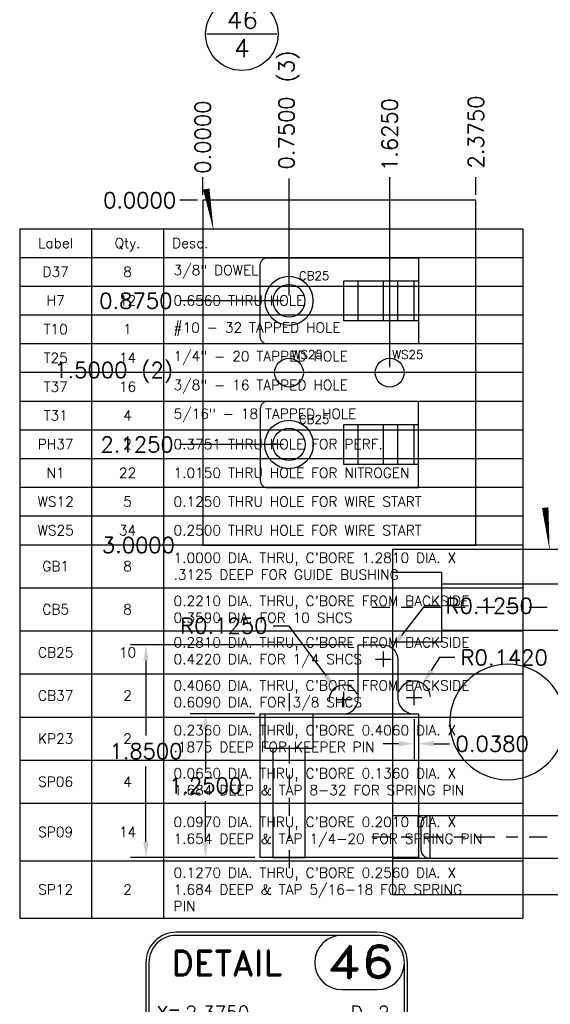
# Model space of a CAD drawing. Header units: inches. Extents: x -77 to 299, y -110 to 144.
# Tile 163 of 256: x -1 to 3.61, y -34.23 to -25.66. Entities that reach past the tile are written whole.
import ezdxf
from ezdxf.enums import TextEntityAlignment as Align

# ---------------------------------------------------------------- set-up
doc = ezdxf.new("R2010")
doc.units = ezdxf.units.IN
doc.header["$MEASUREMENT"] = 0
doc.linetypes.add('CENTER', pattern=[0.249, 0.156, -0.031, 0.031, -0.031])
doc.layers.get('DEFPOINTS').update_dxf_attribs({"color": 8})
for name, color, linetype in [('DSS-M-BA', 74, 'Continuous'), ('MFB-M-C', 74, 'CENTER'), ('MFB-M-S', 8, 'Continuous'), ('SVD-M-BA', 74, 'Continuous'), ('SVD-M-C', 74, 'CENTER'), ('SVD-M-D', 42, 'Continuous'), ('SVD-M-D2', 42, 'Continuous'), ('SVD-M-M', 233, 'Continuous'), ('SVD-M-S', 8, 'Continuous'), ('SVE-M-D2', 42, 'Continuous'), ('SVE-M-S', 8, 'Continuous')]:
    doc.layers.add(name, color=color, linetype=linetype)
doc.styles.add('DIEMAKER', font='SIMPLEX.shx')
doc.styles.add('MONOTXT', font='MONOTXT')
doc.styles.add('R', font='ROMAND.SHX')
doc.styles.get("Standard").update_dxf_attribs({"font": 'txt.shx'})
doc.dimstyles.get("Standard").update_dxf_attribs({"dimtxt": 0.18, "dimasz": 0.18, "dimexe": 0.18, "dimexo": 0.0625, "dimgap": 0.09, "dimtad": 0, "dimtih": 1, "dimtoh": 1, "dimdec": 4, "dimzin": 0, "dimdsep": 46, "dimtxsty": 'Standard', "dimcen": 0.09, "dimadec": 0, "dimazin": 0, "dimtfac": 1, "dimtdec": 4, "dimtofl": 0, "dimtmove": 0, "dimatfit": 3, "dimfxl": 0, "dimtolj": 1, "dimtzin": 0, "dimarcsym": 0})
doc.dimstyles.new('STANDARD$0', dxfattribs={"dimtxt": 0.156, "dimasz": 0.18, "dimexe": 0.18, "dimexo": 0.0625, "dimgap": 0.07, "dimtad": 0, "dimtih": 1, "dimtoh": 1, "dimdec": 4, "dimzin": 4, "dimdsep": 46, "dimtxsty": 'Standard', "dimcen": 0.09, "dimclrd": 2, "dimclre": 2, "dimclrt": 2, "dimadec": 4, "dimazin": 0, "dimtfac": 1, "dimtdec": 4, "dimtofl": 0, "dimtmove": 0, "dimatfit": 3, "dimfxl": 0, "dimtolj": 1, "dimtzin": 0, "dimarcsym": 0})

# ---------------------------------------------------------------- blocks, each defined once
blk = doc.blocks.new('dm108809')
at = {"layer": 'SVD-M-S'}
for radius in [0.211, 0.1405]:
    blk.add_circle((0, 0), radius, dxfattribs=at)
blk = doc.blocks.new('*D2615')
at = {"layer": 'DEFPOINTS', "color": 0}
for p in [(1.0921, -31.702), (0.6163, -32.952), (1.0921, -32.952)]:
    blk.add_point(p, dxfattribs=at)
at = {"layer": 'SVD-M-D', "color": 0, "lineweight": -2}
for p, q in [((1.0452, -31.702), (0.4813, -31.702)), ((0.6163, -31.837), (0.6163, -32.192)), ((0.6163, -32.817), (0.6163, -32.462)), ((1.0452, -32.952), (0.4813, -32.952))]:
    blk.add_line(p, q, dxfattribs=at)
at = {"layer": 'SVD-M-D', "color": 0}
for points in [[(0.5938, -31.837), (0.6388, -31.837), (0.6163, -31.702)], [(0.5938, -32.817), (0.6388, -32.817), (0.6163, -32.952)]]:
    blk.add_solid(points, dxfattribs=at)
at = {"layer": 'SVD-M-D', "color": 0, "insert": (0.6163, -32.327), "char_height": 0.135, "attachment_point": 5}
blk.add_mtext('\\A1;1.2500', dxfattribs=at)
blk = doc.blocks.new('*D2616')
at = {"layer": 'DEFPOINTS', "color": 0}
for p in [(1.9421, -31.102), (0.0985, -32.952), (1.0921, -32.952)]:
    blk.add_point(p, dxfattribs=at)
at = {"layer": 'SVD-M-D', "color": 0, "lineweight": -2}
for p, q in [((1.8952, -31.102), (-0.0365, -31.102)), ((0.0985, -31.237), (0.0985, -31.892)), ((0.0985, -32.817), (0.0985, -32.162)), ((1.0452, -32.952), (-0.0365, -32.952))]:
    blk.add_line(p, q, dxfattribs=at)
at = {"layer": 'SVD-M-D', "color": 0}
for points in [[(0.076, -31.237), (0.121, -31.237), (0.0985, -31.102)], [(0.076, -32.817), (0.121, -32.817), (0.0985, -32.952)]]:
    blk.add_solid(points, dxfattribs=at)
at = {"layer": 'SVD-M-D', "color": 0, "insert": (0.0985, -32.027), "char_height": 0.135, "attachment_point": 5}
blk.add_mtext('\\A1;1.8500', dxfattribs=at)
blk = doc.blocks.new('*D2617')
at = {"layer": 'DEFPOINTS', "color": 0}
for p in [(1.7422, -31.4769), (1.8171, -31.577)]:
    blk.add_point(p, dxfattribs=at)
at = {"layer": 'SVD-M-D', "color": 0, "lineweight": -2}
for p, q in [((1.2028, -30.9362), (1.3378, -30.9362)), ((1.3378, -30.9362), (1.6613, -31.3688)), ((1.8171, -31.6445), (1.8171, -31.5095)), ((1.7496, -31.577), (1.8846, -31.577))]:
    blk.add_line(p, q, dxfattribs=at)
blk.add_arc((1.8171, -31.577), 0.125, 21.48592, 188.67735, dxfattribs=at)
at = {"layer": 'SVD-M-D', "color": 0}
blk.add_solid([(1.6794, -31.3553), (1.6433, -31.3822), (1.7422, -31.4769)], dxfattribs=at)
at = {"layer": 'SVD-M-D', "color": 0, "insert": (0.7753, -30.9362), "char_height": 0.135, "attachment_point": 5}
blk.add_mtext('\\A1;R0.1250', dxfattribs=at)
blk = doc.blocks.new('*D2618')
at = {"layer": 'DEFPOINTS', "color": 0}
for p in [(2.2383, -31.1279), (2.1621, -31.227)]:
    blk.add_point(p, dxfattribs=at)
at = {"layer": 'SVD-M-D', "color": 0, "lineweight": -2}
for p, q in [((2.5196, -30.7623), (2.3206, -31.0209)), ((2.6546, -30.7623), (2.5196, -30.7623)), ((2.1621, -31.2945), (2.1621, -31.1595)), ((2.0946, -31.227), (2.2296, -31.227))]:
    blk.add_line(p, q, dxfattribs=at)
at = {"layer": 'SVD-M-D', "color": 0}
blk.add_solid([(2.3028, -31.0072), (2.3385, -31.0346), (2.2383, -31.1279)], dxfattribs=at)
at = {"layer": 'SVD-M-D', "color": 0, "insert": (3.0821, -30.7623), "char_height": 0.135, "attachment_point": 5}
blk.add_mtext('\\A1;R0.1250', dxfattribs=at)
blk = doc.blocks.new('*D2619')
at = {"layer": 'DEFPOINTS', "color": 0}
for p in [(2.5051, -31.44), (2.4291, -31.56)]:
    blk.add_point(p, dxfattribs=at)
at = {"layer": 'SVD-M-D', "color": 0, "lineweight": -2}
for p, q in [((2.6497, -31.212), (2.5774, -31.326)), ((2.7847, -31.212), (2.6497, -31.212)), ((2.4291, -31.6275), (2.4291, -31.4925)), ((2.3616, -31.56), (2.4966, -31.56))]:
    blk.add_line(p, q, dxfattribs=at)
blk.add_arc((2.4291, -31.56), 0.142, 3.15074, 161.08634, dxfattribs=at)
at = {"layer": 'SVD-M-D', "color": 0}
blk.add_solid([(2.5584, -31.314), (2.5964, -31.3381), (2.5051, -31.44)], dxfattribs=at)
at = {"layer": 'SVD-M-D', "color": 0, "insert": (3.2122, -31.212), "char_height": 0.135, "attachment_point": 5}
blk.add_mtext('\\A1;R0.1420', dxfattribs=at)
blk = doc.blocks.new('*D2620')
at = {"layer": 'DEFPOINTS', "color": 0}
for p in [(2.4291, -31.702), (2.4671, -31.702), (2.4671, -31.9629)]:
    blk.add_point(p, dxfattribs=at)
at = {"layer": 'SVD-M-D', "color": 0, "lineweight": -2}
for p, q in [((2.4291, -31.7488), (2.4291, -32.0979)), ((2.4671, -31.7488), (2.4671, -32.0979)), ((2.2941, -31.9629), (2.1591, -31.9629)), ((2.6021, -31.9629), (2.7371, -31.9629))]:
    blk.add_line(p, q, dxfattribs=at)
at = {"layer": 'SVD-M-D', "color": 0}
for points in [[(2.2941, -31.9404), (2.2941, -31.9854), (2.4291, -31.9629)], [(2.6021, -31.9404), (2.6021, -31.9854), (2.4671, -31.9629)]]:
    blk.add_solid(points, dxfattribs=at)
at = {"layer": 'SVD-M-D', "color": 0, "insert": (3.1083, -31.9629), "char_height": 0.135, "attachment_point": 5}
blk.add_mtext('\\A1;0.0380', dxfattribs=at)
blk = doc.blocks.new('dm108516')
at = {"layer": 'SVD-M-S'}
blk.add_circle((0, 0), 0.125, dxfattribs=at)
blk = doc.blocks.new('*D2592')
at = {"layer": 'DEFPOINTS', "color": 0}
for p in [(0.3921, -27.2335), (0.5921, -27.2335), (0.5921, -27.2335)]:
    blk.add_point(p, dxfattribs=at)
at = {"layer": 'SVD-M-D', "color": 0, "lineweight": -2}
blk.add_line((0.5452, -27.2335), (0.3921, -27.2335), dxfattribs=at)
at = {"layer": 'SVD-M-D', "color": 0, "insert": (0.0433, -27.2335), "char_height": 0.135, "attachment_point": 5}
blk.add_mtext('\\A1;0.0000', dxfattribs=at)
blk = doc.blocks.new('*D2593')
at = {"layer": 'DEFPOINTS', "color": 0}
for p in [(0.5921, -27.2335), (0.3921, -28.1085), (1.3421, -28.1085)]:
    blk.add_point(p, dxfattribs=at)
at = {"layer": 'SVD-M-D', "color": 0, "lineweight": -2}
blk.add_line((1.2952, -28.1085), (0.3921, -28.1085), dxfattribs=at)
at = {"layer": 'SVD-M-D', "color": 0, "insert": (0.0096, -28.1085), "char_height": 0.135, "attachment_point": 5}
blk.add_mtext('\\A1;0.8750', dxfattribs=at)
blk = doc.blocks.new('*D2594')
at = {"layer": 'DEFPOINTS', "color": 0}
for p in [(0.5921, -27.2335), (0.3921, -29.3585), (1.3421, -29.3585)]:
    blk.add_point(p, dxfattribs=at)
at = {"layer": 'SVD-M-D', "color": 0, "lineweight": -2}
blk.add_line((1.2952, -29.3585), (0.3921, -29.3585), dxfattribs=at)
at = {"layer": 'SVD-M-D', "color": 0, "insert": (0.0208, -29.3585), "char_height": 0.135, "attachment_point": 5}
blk.add_mtext('\\A1;2.1250', dxfattribs=at)
blk = doc.blocks.new('*D2595')
at = {"layer": 'DEFPOINTS', "color": 0}
for p in [(0.5921, -27.0335), (0.5921, -27.2335), (0.5921, -27.2335)]:
    blk.add_point(p, dxfattribs=at)
at = {"layer": 'SVD-M-D', "color": 0, "lineweight": -2}
blk.add_line((0.5921, -27.1866), (0.5921, -27.0335), dxfattribs=at)
at = {"layer": 'SVD-M-D', "color": 0, "insert": (0.5921, -26.6847), "char_height": 0.135, "attachment_point": 5, "rotation": 90}
blk.add_mtext('\\A1;0.0000', dxfattribs=at)
blk = doc.blocks.new('*D2596')
at = {"layer": 'DEFPOINTS', "color": 0}
for p in [(2.9671, -27.0335), (0.5921, -27.2335), (2.9671, -27.2335)]:
    blk.add_point(p, dxfattribs=at)
at = {"layer": 'SVD-M-D', "color": 0, "lineweight": -2}
blk.add_line((2.9671, -27.1866), (2.9671, -27.0335), dxfattribs=at)
at = {"layer": 'SVD-M-D', "color": 0, "insert": (2.9671, -26.6397), "char_height": 0.135, "attachment_point": 5, "rotation": 90}
blk.add_mtext('\\A1;2.3750', dxfattribs=at)
blk = doc.blocks.new('*D2597')
at = {"layer": 'DEFPOINTS', "color": 0}
for p in [(1.3421, -27.0447), (0.5921, -27.2335), (1.3421, -28.1085)]:
    blk.add_point(p, dxfattribs=at)
at = {"layer": 'SVD-M-D', "color": 0, "lineweight": -2}
blk.add_line((1.3421, -28.0616), (1.3421, -27.0447), dxfattribs=at)
at = {"layer": 'SVD-M-D', "color": 0, "insert": (1.3421, -26.4485), "char_height": 0.135, "attachment_point": 5, "rotation": 90}
blk.add_mtext('\\A1;0.7500 (3)', dxfattribs=at)
blk = doc.blocks.new('*D2598')
at = {"layer": 'DEFPOINTS', "color": 0}
for p in [(2.2171, -27.0335), (0.5921, -27.2335), (2.2171, -28.7335)]:
    blk.add_point(p, dxfattribs=at)
at = {"layer": 'SVD-M-D', "color": 0, "lineweight": -2}
blk.add_line((2.2171, -28.6866), (2.2171, -27.0335), dxfattribs=at)
at = {"layer": 'SVD-M-D', "color": 0, "insert": (2.2171, -26.6622), "char_height": 0.135, "attachment_point": 5, "rotation": 90}
blk.add_mtext('\\A1;1.6250', dxfattribs=at)
blk = doc.blocks.new('*D2599')
at = {"layer": 'DEFPOINTS', "color": 0}
for p in [(0.5921, -27.2335), (0.3921, -28.7335), (1.3421, -28.7335)]:
    blk.add_point(p, dxfattribs=at)
at = {"layer": 'SVD-M-D', "color": 0, "lineweight": -2}
blk.add_line((1.2952, -28.7335), (0.3921, -28.7335), dxfattribs=at)
at = {"layer": 'SVD-M-D', "color": 0, "insert": (-0.1817, -28.7335), "char_height": 0.135, "attachment_point": 5}
blk.add_mtext('\\A1;1.5000 (2)', dxfattribs=at)
blk = doc.blocks.new('*D2600')
at = {"layer": 'DEFPOINTS', "color": 0}
for p in [(0.5921, -27.2335), (0.3921, -30.2335), (0.5921, -30.2335)]:
    blk.add_point(p, dxfattribs=at)
at = {"layer": 'SVD-M-D', "color": 0, "lineweight": -2}
blk.add_line((0.5452, -30.2335), (0.3921, -30.2335), dxfattribs=at)
at = {"layer": 'SVD-M-D', "color": 0, "insert": (0.0321, -30.2335), "char_height": 0.135, "attachment_point": 5}
blk.add_mtext('\\A1;3.0000', dxfattribs=at)
blk = doc.blocks.new('dmdl01')
at = {"style": 'DIEMAKER'}
blk.add_attdef('PTID', text='', height=1, dxfattribs=at).set_placement((0, 0), align=Align.MIDDLE)
at = {"style": 'DIEMAKER', "flags": 1}
for tag, p in [('ENTTYP', (0, -1.52)), ('PTDESC', (0, -3.05))]:
    blk.add_attdef(tag, text='', height=1, dxfattribs=at).set_placement(p, align=Align.MIDDLE)
blk = doc.blocks.new('DMDBSPLT')
blk.add_line((0.483, 0), (-0.483, 0))
blk.add_circle((0, 0), 0.5)
for tag, p in [('DET#', (0.005, 0.077)), ('SHT#', (0.001, -0.318))]:
    blk.add_attdef(tag, text='', height=0.25).set_placement(p, align=Align.CENTER)
at = {"flags": 1}
for tag, p in [('XDIM', (0.852, 0.1)), ('YDIM', (2.762, 0.1)), ('H/T', (4.348, 0.1)), ('MATL', (0.562, -0.4)), ('ZDIM', (2.154, -0.4)), ('DE#1', (0, -0.9)), ('DE#2', (0, -1.3)), ('DE#3', (0, -1.7))]:
    blk.add_attdef(tag, p, '', height=0.25, dxfattribs=at)
blk.add_attdef('QTY#', text='', height=0.25, dxfattribs=at).set_placement((4.297, -0.4), align=Align.RIGHT)
blk = doc.blocks.new('DMDT001')
for p, q in [((0.726, 0.121), (1.213, 0.121)), ((-0.619, -1.803), (0.144, -1.803)), ((0.295, -1.803), (1.437, -1.803)), ((-0.619, -2.006), (0.144, -2.006)), ((0.295, -2.006), (1.437, -2.006)), ((-0.619, -2.208), (0.144, -2.208)), ((0.295, -2.208), (1.437, -2.208)), ((-0.619, -2.411), (0.144, -2.411)), ((0.295, -2.411), (1.437, -2.411))]:
    blk.add_line(p, q)
for points in [[(-1.562, -2.611), (1.213, -2.611, 0.414214), (1.63, -2.194), (1.63, 0.496, 0.414214), (1.213, 0.913), (-1.562, 0.913, 0.414214), (-1.979, 0.496), (-1.979, -2.194, 0.414214)], [(-1.562, -1.473), (1.213, -1.473, 0.414214), (1.588, -1.098), (1.588, 0.496, 0.414214), (1.213, 0.871), (-1.562, 0.871, 0.414214), (-1.937, 0.496), (-1.937, -1.098, 0.414214)], [(-1.562, -2.569), (1.213, -2.569, 0.414214), (1.588, -2.194), (1.588, -1.885, 0.414214), (1.213, -1.51), (-1.562, -1.51, 0.414214), (-1.937, -1.885), (-1.937, -2.194, 0.414214)]]:
    blk.add_lwpolyline(points, format="xyb", close=True)
for centre, start, end in [((0.726, 0.496), 90, 270), ((1.213, 0.496), 270, 90)]:
    blk.add_arc(centre, 0.375, start, end)
at = {"color": 42}
for s, height, style, p in [('DETAIL', 0.3439, 'R', (-1.625, 0.316)), ('X=', 0.1875, 'MONOTXT', (-1.831, -0.292)), ('Y=', 0.1875, 'MONOTXT', (-1.834, -0.644)), ('Z=', 0.1875, 'MONOTXT', (-1.837, -0.997)), ('REQ', 0.1875, 'MONOTXT', (0.999, -0.997)), ('PROGRAMMED', 0.12, 'DIEMAKER', (-1.825, -1.804)), ('SET-UP', 0.12, 'DIEMAKER', (-1.825, -2.005)), ('RAN', 0.12, 'DIEMAKER', (-1.825, -2.207)), ('CHECKED OK', 0.12, 'DIEMAKER', (-1.825, -2.409))]:
    blk.add_text(s, height=height, dxfattribs=dict(at, style=style)).set_placement(p)
for p in [(-0.395, -1.799), (-0.395, -2.001), (-0.395, -2.204), (-0.395, -2.406)]:
    blk.add_text('/ /', height=0.1211).set_placement(p)
at = {"color": 42, "style": 'R', "width": 0.571895}
blk.add_attdef('DET#', text='', height=0.45, dxfattribs=at).set_placement((0.514, 0.282), (1.451, 0.282), align=Align.FIT)
at = {"color": 42, "style": 'DIEMAKER'}
for tag, p in [('XDIM', (-1.434, -0.292)), ('YDIM', (-1.438, -0.644)), ('ZDIM', (-1.441, -0.997))]:
    blk.add_attdef(tag, p, '', height=0.188, dxfattribs=at)
for tag, p in [('MATL', (1.513, -0.292)), ('H/T', (1.495, -0.644)), ('QTY#', (0.817, -0.997))]:
    blk.add_attdef(tag, text='', height=0.188, dxfattribs=at).set_placement(p, align=Align.RIGHT)
at = {"color": 42, "style": 'DIEMAKER', "width": 5.370504, "flags": 4}
blk.add_attdef('DE#1', text='', height=0.188, dxfattribs=at).set_placement((-1.699, -1.371), (1.369, -1.371), align=Align.FIT)
at = {"color": 42, "style": 'DIEMAKER', "flags": 5}
for tag, p in [('DE#2', (-1.862, -2.861)), ('DE#3', (-1.853, -3.161))]:
    blk.add_attdef(tag, p, '', height=0.188, dxfattribs=at)

msp = doc.modelspace()

# ---------------------------------------------------------------- linework, layer by layer
at = {"layer": 'DSS-M-BA'}
msp.add_lwpolyline([(3.60776, -30.28408, 0, 0.0567, 0), (3.56887, -29.9081, 0, 0, -0.0759121), (4.22785, -17.49893, 0, 0, -0.0759121)], format="xyseb", dxfattribs=at)
at = {"layer": 'MFB-M-C'}
for p, q in [((2.0619, -30.77356), (4.4219, -30.77356)), ((2.0619, -32.77356), (4.4219, -32.77356))]:
    msp.add_line(p, q, dxfattribs=at)
at = {"layer": 'MFB-M-S'}
msp.add_line((2.6669, -30.57056), (2.6669, -30.97656), dxfattribs=at)
msp.add_lwpolyline([(4.2419, -30.27356), (2.2419, -30.27356), (2.2419, -33.27356), (4.2419, -33.27356)], close=True, dxfattribs=at)
for points in [[(2.2419, -30.46906), (2.6669, -30.46906), (2.6669, -30.57056), (4.2419, -30.57056), (4.2419, -30.97656), (2.6669, -30.97656), (2.6669, -31.07806), (2.2419, -31.07806)], [(2.2419, -32.58606), (2.5669, -32.58606), (3.4619, -32.58606), (4.2419, -32.58606)], [(4.2419, -32.96106), (3.4619, -32.96106), (2.5669, -32.96106), (2.2419, -32.96106)]]:
    msp.add_lwpolyline(points, dxfattribs=at)
msp.add_lwpolyline([(2.5669, -32.58606), (2.5669, -32.96106, -0.4142136), (2.4919, -32.88606), (2.4919, -32.66106, -0.4142136), (2.5669, -32.58606, -0.4142136)], format="xyb", dxfattribs=at)
at = {"layer": 'MFB-M-S', "extrusion": (0, 0, -1)}
msp.add_circle((-3.2419, -31.77356), 0.5025, dxfattribs=at)
at = {"layer": 'SVD-M-BA'}
msp.add_lwpolyline([(0.68706, -27.50385, 0, 0.0567, 0), (0.62273, -27.13542, 0, 0, -0.1229845), (0.79048, -26.06724, 0, 0, -0.1229845)], format="xyseb", dxfattribs=at)
at = {"layer": 'SVD-M-C'}
msp.add_line((1.34208, -31.52197), (1.34208, -33.13197), dxfattribs=at)
at = {"layer": 'SVD-M-S'}
for p, q in [((1.94208, -28.28346), (1.94208, -27.93346)), ((2.16208, -28.28346), (2.16208, -27.93346)), ((2.28708, -28.28346), (2.28708, -27.93346)), ((2.42908, -28.28346), (2.42908, -27.93346)), ((1.94208, -29.53346), (1.94208, -29.18346)), ((2.16208, -29.53346), (2.16208, -29.18346)), ((2.28708, -29.53346), (2.28708, -29.18346)), ((2.42908, -29.53346), (2.42908, -29.18346)), ((1.66208, -31.70197), (2.42908, -31.70197)), ((1.20158, -32.00197), (1.48258, -32.00197))]:
    msp.add_line(p, q, dxfattribs=at)
at = {"layer": 'SVD-M-S', "color": 1}
msp.add_lwpolyline([(0.59208, -30.23346), (2.96708, -30.23346), (2.96708, -27.23346), (0.59208, -27.23346)], close=True, dxfattribs=at)
at = {"layer": 'SVD-M-S'}
for points in [[(2.46708, -27.73346), (2.46708, -28.48346), (1.15458, -28.48346, -0.4142136), (1.09208, -28.42096), (1.09208, -27.79596, -0.4142136), (1.15458, -27.73346)], [(2.46708, -29.73346), (2.46708, -28.98346), (1.15458, -28.98346, 0.4142136), (1.09208, -29.04596), (1.09208, -29.67096, 0.4142136), (1.15458, -29.73346)], [(1.81708, -31.70197, 0.4142136), (1.94208, -31.57697), (1.94208, -31.10197), (2.16208, -31.10197, -0.4142136), (2.28708, -31.22697), (2.28708, -31.55997, 0.4142136), (2.42908, -31.70197), (2.46708, -31.70197), (2.46708, -32.95197), (1.09208, -32.95197), (1.09208, -31.70197)]]:
    msp.add_lwpolyline(points, format="xyb", close=True, dxfattribs=at)
for points in [[(2.46708, -28.28346), (1.81708, -28.28346), (1.81708, -27.93346), (2.46708, -27.93346)], [(2.46708, -29.53346), (1.81708, -29.53346), (1.81708, -29.18346), (2.46708, -29.18346)], [(1.13108, -31.70197), (1.13108, -32.00197), (1.20158, -32.00197), (1.20158, -32.95197), (1.48258, -32.95197), (1.48258, -32.00197), (1.55308, -32.00197), (1.55308, -31.70197)]]:
    msp.add_lwpolyline(points, dxfattribs=at)
at = {"layer": 'SVE-M-S'}
for p, q in [((-0.99926, -27.48069), (3.37574, -27.48069)), ((-0.99926, -27.48069), (-0.99926, -33.48069)), ((-0.37426, -27.48069), (-0.37426, -33.48069)), ((0.25074, -27.48069), (0.25074, -33.48069)), ((3.37574, -27.48069), (3.37574, -33.48069)), ((-0.99926, -27.73069), (3.37574, -27.73069)), ((-0.99926, -27.98069), (-0.37426, -27.98069)), ((-0.37426, -27.98069), (0.25074, -27.98069)), ((0.25074, -27.98069), (3.37574, -27.98069)), ((-0.99926, -28.23069), (-0.37426, -28.23069)), ((-0.37426, -28.23069), (0.25074, -28.23069)), ((0.25074, -28.23069), (3.37574, -28.23069)), ((-0.99926, -28.48069), (-0.37426, -28.48069)), ((-0.37426, -28.48069), (0.25074, -28.48069)), ((0.25074, -28.48069), (3.37574, -28.48069)), ((-0.99926, -28.73069), (-0.37426, -28.73069)), ((-0.37426, -28.73069), (0.25074, -28.73069)), ((0.25074, -28.73069), (3.37574, -28.73069)), ((-0.99926, -28.98069), (-0.37426, -28.98069)), ((-0.37426, -28.98069), (0.25074, -28.98069)), ((0.25074, -28.98069), (3.37574, -28.98069)), ((-0.99926, -29.23069), (-0.37426, -29.23069)), ((-0.37426, -29.23069), (0.25074, -29.23069)), ((0.25074, -29.23069), (3.37574, -29.23069)), ((-0.99926, -29.48069), (-0.37426, -29.48069)), ((-0.37426, -29.48069), (0.25074, -29.48069)), ((0.25074, -29.48069), (3.37574, -29.48069)), ((-0.99926, -29.73069), (-0.37426, -29.73069)), ((-0.37426, -29.73069), (0.25074, -29.73069)), ((0.25074, -29.73069), (3.37574, -29.73069)), ((-0.99926, -29.98069), (-0.37426, -29.98069)), ((-0.37426, -29.98069), (0.25074, -29.98069)), ((0.25074, -29.98069), (3.37574, -29.98069)), ((-0.99926, -30.23069), (-0.37426, -30.23069)), ((-0.37426, -30.23069), (0.25074, -30.23069)), ((0.25074, -30.23069), (3.37574, -30.23069)), ((-0.99926, -30.60569), (-0.37426, -30.60569)), ((-0.37426, -30.60569), (0.25074, -30.60569)), ((0.25074, -30.60569), (3.37574, -30.60569)), ((-0.99926, -30.98069), (-0.37426, -30.98069)), ((-0.37426, -30.98069), (0.25074, -30.98069)), ((0.25074, -30.98069), (3.37574, -30.98069)), ((-0.99926, -31.35569), (-0.37426, -31.35569)), ((-0.37426, -31.35569), (0.25074, -31.35569)), ((0.25074, -31.35569), (3.37574, -31.35569)), ((-0.99926, -31.73069), (-0.37426, -31.73069)), ((-0.37426, -31.73069), (0.25074, -31.73069)), ((0.25074, -31.73069), (3.37574, -31.73069)), ((-0.99926, -32.10569), (-0.37426, -32.10569)), ((-0.37426, -32.10569), (0.25074, -32.10569)), ((0.25074, -32.10569), (3.37574, -32.10569)), ((-0.99926, -32.48069), (-0.37426, -32.48069)), ((-0.37426, -32.48069), (0.25074, -32.48069)), ((0.25074, -32.48069), (3.37574, -32.48069)), ((-0.99926, -32.98069), (-0.37426, -32.98069)), ((-0.37426, -32.98069), (0.25074, -32.98069)), ((0.25074, -32.98069), (3.37574, -32.98069)), ((-0.99926, -33.48069), (3.37574, -33.48069))]:
    msp.add_line(p, q, dxfattribs=at)

# ---------------------------------------------------------------- block references
at = {"xscale": -1, "rotation": 169.9999999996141}
msp.add_blockref('dm108809', (1.34208, -28.10846), dxfattribs=at)
for p in [(1.34208, -28.73346), (2.21708, -28.73346)]:
    msp.add_blockref('dm108516', p)
at = {"rotation": 10.00000000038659}
msp.add_blockref('dm108809', (1.34208, -29.35846), dxfattribs=at)
at = {"layer": 'SVD-M-BA', "xscale": 0.63, "yscale": 0.63, "zscale": 0.63}
msp.add_blockref('DMDBSPLT', (0.93227, -25.78856), dxfattribs=at).add_auto_attribs({'DET#': '46', 'SHT#': '4'})
at = {"layer": 'SVD-M-D2'}
ref = msp.add_blockref('dmdl01', (1.34208, -28.10846), dxfattribs=dict(at, xscale=0.075, yscale=0.075, zscale=0.075))
ref.add_attrib('PTID', 'CB25', dxfattribs={"layer": '0', "height": 0.075, "style": 'DIEMAKER'}).set_placement((1.56022, -27.89032), align=Align.MIDDLE)
ref = msp.add_blockref('dmdl01', (1.34208, -28.73346), dxfattribs=dict(at, xscale=0.075, yscale=0.075, zscale=0.075))
ref.add_attrib('PTID', 'WS25', dxfattribs={"layer": '0', "height": 0.075, "style": 'DIEMAKER'}).set_placement((1.49941, -28.57613), align=Align.MIDDLE)
ref = msp.add_blockref('dmdl01', (2.21708, -28.73346), dxfattribs=dict(at, xscale=0.075, yscale=0.075, zscale=0.075))
ref.add_attrib('PTID', 'WS25', dxfattribs={"layer": '0', "height": 0.075, "style": 'DIEMAKER'}).set_placement((2.37441, -28.57613), align=Align.MIDDLE)
ref = msp.add_blockref('dmdl01', (1.34208, -29.35846), dxfattribs=dict(at, xscale=0.075, yscale=0.075, zscale=0.075))
ref.add_attrib('PTID', 'CB25', dxfattribs={"layer": '0', "height": 0.075, "style": 'DIEMAKER'}).set_placement((1.56022, -29.14032), align=Align.MIDDLE)
at = {"layer": 'SVD-M-M'}
ref = msp.add_blockref('DMDT001', (1.34471, -34.17868), dxfattribs=dict(at, xscale=0.63, yscale=0.63, zscale=0.63))
ref.add_attrib('DET#', '46', dxfattribs={"layer": '0', "color": 42, "height": 0.2835, "style": 'R', "width": 1.182432}).set_placement((1.66844, -34.00099), (2.25906, -34.00099), align=Align.FIT)
ref.add_attrib('XDIM', '2.3750', (0.44117, -34.36254), dxfattribs={"layer": '0', "color": 42, "height": 0.118125, "style": 'DIEMAKER'})
ref.add_attrib('YDIM', '3.0000', (0.43908, -34.58462), dxfattribs={"layer": '0', "color": 42, "height": 0.118125, "style": 'DIEMAKER'})
ref.add_attrib('ZDIM', '1.8500', (0.43699, -34.8067), dxfattribs={"layer": '0', "color": 42, "height": 0.118125, "style": 'DIEMAKER'})
ref.add_attrib('MATL', 'D-2 ', dxfattribs={"layer": '0', "color": 42, "height": 0.118125, "style": 'DIEMAKER'}).set_placement((2.2979, -34.36254), align=Align.RIGHT)
ref.add_attrib('H/T', '60/62', dxfattribs={"layer": '0', "color": 42, "height": 0.118125, "style": 'DIEMAKER'}).set_placement((2.28667, -34.58462), align=Align.RIGHT)
ref.add_attrib('QTY#', '1', dxfattribs={"layer": '0', "color": 42, "height": 0.11812, "style": 'DIEMAKER'}).set_placement((1.85961, -34.8067), align=Align.RIGHT)
ref.add_attrib('DE#1', 'Form Insert Burn Block', dxfattribs={"layer": '0', "color": 42, "height": 0.118125, "style": 'DIEMAKER', "width": 0.916566, "flags": 4}).set_placement((0.27407, -35.04272), (2.20745, -35.04272), align=Align.FIT)

# ---------------------------------------------------------------- texts
at = {"layer": 'SVE-M-D2', "style": 'DIEMAKER'}
for s, p in [('Label', (-0.68676, -27.60569)), ('Qty.', (-0.06176, -27.60569)), ('D37', (-0.68676, -27.85569)), ('8', (-0.06176, -27.85569)), ('H7', (-0.68676, -28.10569)), ('12', (-0.06176, -28.10569)), ('T10', (-0.68676, -28.35569)), ('1', (-0.06176, -28.35569)), ('T25', (-0.68676, -28.60569)), ('14', (-0.06176, -28.60569)), ('T37', (-0.68676, -28.85569)), ('16', (-0.06176, -28.85569)), ('T31', (-0.68676, -29.10569)), ('4', (-0.06176, -29.10569)), ('PH37', (-0.68676, -29.35569)), ('2', (-0.06176, -29.35569)), ('N1', (-0.68676, -29.60569)), ('22', (-0.06176, -29.60569)), ('WS12', (-0.68676, -29.85569)), ('5', (-0.06176, -29.85569)), ('WS25', (-0.68676, -30.10569)), ('34', (-0.06176, -30.10569)), ('GB1', (-0.68676, -30.41819)), ('8', (-0.06176, -30.41819)), ('CB5', (-0.68676, -30.79319)), ('8', (-0.06176, -30.79319)), ('CB25', (-0.68676, -31.16819)), ('10', (-0.06176, -31.16819)), ('CB37', (-0.68676, -31.54319)), ('2', (-0.06176, -31.54319)), ('KP23', (-0.68676, -31.91819)), ('2', (-0.06176, -31.91819)), ('SP06', (-0.68676, -32.29319)), ('4', (-0.06176, -32.29319)), ('SP09', (-0.68676, -32.73069)), ('14', (-0.06176, -32.73069)), ('SP12', (-0.68676, -33.23069)), ('2', (-0.06176, -33.23069))]:
    msp.add_text(s, height=0.0875, dxfattribs=at).set_placement(p, align=Align.MIDDLE_CENTER)
msp.add_text('Desc.', height=0.0875, dxfattribs=at).set_placement((0.32574, -27.60569), align=Align.MIDDLE_LEFT)
at = {"layer": 'SVE-M-D2', "char_height": 0.0875, "attachment_point": 4, "style": 'DIEMAKER'}
for s, insert in [('3/8" DOWEL', (0.33824, -27.85569)), ('0.6560 THRU HOLE', (0.33824, -28.10569)), ('#10 - 32 TAPPED HOLE', (0.33824, -28.35569)), ('1/4" - 20 TAPPED HOLE', (0.33824, -28.60569)), ('3/8" - 16 TAPPED HOLE', (0.33824, -28.85569)), ('5/16" - 18 TAPPED HOLE', (0.33824, -29.10569)), ('0.3751 THRU HOLE FOR PERF.', (0.33824, -29.35569)), ('1.0150 THRU HOLE FOR NITROGEN', (0.33824, -29.60569)), ('0.1250 THRU HOLE FOR WIRE START', (0.33824, -29.85569)), ('0.2500 THRU HOLE FOR WIRE START', (0.33824, -30.10569)), ("1.0000 DIA. THRU, C'BORE 1.2810 DIA. X .3125 DEEP FOR GUIDE BUSHING", (0.33824, -30.41819)), ("0.2210 DIA. THRU, C'BORE FROM BACKSIDE 0.3590 DIA. FOR 10 SHCS", (0.33824, -30.79319)), ("0.2810 DIA. THRU, C'BORE FROM BACKSIDE 0.4220 DIA. FOR 1/4 SHCS", (0.33824, -31.16819)), ("0.4060 DIA. THRU, C'BORE FROM BACKSIDE 0.6090 DIA. FOR 3/8 SHCS", (0.33824, -31.54319)), ("0.2360 DIA. THRU, C'BORE 0.4060 DIA. X .1875 DEEP FOR KEEPER PIN", (0.33824, -31.91819)), ("0.0650 DIA. THRU, C'BORE 0.1360 DIA. X 1.684 DEEP & TAP 8-32 FOR SPRING PIN", (0.33824, -32.29319)), ("0.0970 DIA. THRU, C'BORE 0.2010 DIA. X 1.654 DEEP & TAP 1/4-20 FOR SPRING PIN", (0.33824, -32.73069)), ("0.1270 DIA. THRU, C'BORE 0.2560 DIA. X 1.684 DEEP & TAP 5/16-18 FOR SPRING PIN", (0.33824, -33.23069))]:
    msp.add_mtext_dynamic_manual_height_columns(s, width=2.95, gutter_width=0.4375, heights=[0], dxfattribs=dict(at, insert=insert))

# ---------------------------------------------------------------- dimensions: what is measured, and where the dimension line sits
at = {"layer": 'SVD-M-D'}
for feature_location, offset, dtype, origin, override, picture, middle in [((1.34208, -28.10846), (0, 1.06375), 1, (0.59208, -27.23346), {"dimscale": 0.75, "dimpost": ' (3)'}, '*D2597', (1.34208, -26.44846)), ((0.5920784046, -27.2334618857), (0, 0.2), 1, (0.5920784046, -27.2334618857), {"dimscale": 0.75}, '*D2595', (0.5920784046, -26.6847118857)), ((2.96708, -27.23346), (0, 0.2), 1, (0.59208, -27.23346), {"dimscale": 0.75}, '*D2596', (2.96708, -26.63971)), ((2.21708, -28.73346), (0, 1.7), 1, (0.59208, -27.23346), {"dimscale": 0.75}, '*D2598', (2.21708, -26.66221)), ((0.5920784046, -27.2334618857), (-0.2, 0), 0, (0.5920784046, -27.2334618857), {"dimscale": 0.75}, '*D2592', (0.0433284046, -27.2334618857)), ((1.34208, -28.73346), (-0.95, 0), 0, (0.59208, -27.23346), {"dimscale": 0.75, "dimpost": ' (2)'}, '*D2599', (-0.18167, -28.73346)), ((1.34208, -28.10846), (-0.95, 0), 0, (0.59208, -27.23346), {"dimscale": 0.75}, '*D2593', (0.00958, -28.10846)), ((1.34208, -29.35846), (-0.95, 0), 0, (0.59208, -27.23346), {"dimscale": 0.75}, '*D2594', (0.02083, -29.35846)), ((0.59208, -30.23346), (-0.2, 0), 0, (0.59208, -27.23346), {"dimscale": 0.75}, '*D2600', (0.03208, -30.23346))]:
    dim = msp.add_ordinate_dim(feature_location=feature_location, offset=offset, dtype=dtype, origin=origin, dimstyle='Standard', override=override, dxfattribs=at)
    dim.commit()
    dim.dimension.update_dxf_attribs({"geometry": picture, "text_midpoint": middle})
for center, mpoint, picture, middle in [((2.16208, -31.22697), (2.2383, -31.12789), '*D2618', (3.08205, -30.76232)), ((1.81708, -31.57697), (1.7422, -31.47687), '*D2617', (0.77525, -30.93619))]:
    dim = msp.add_radius_dim(center=center, mpoint=mpoint, dimstyle='Standard', override={"dimscale": 0.75}, dxfattribs=at)
    dim.commit()
    dim.dimension.update_dxf_attribs({"geometry": picture, "text_midpoint": middle, "dimtype": 164})
for base, p1, picture, middle in [((0.09854, -32.95197), (1.94208, -31.10197), '*D2616', (0.09854, -32.02697)), ((0.61625, -32.95197), (1.09208, -31.70197), '*D2615', (0.61625, -32.32697))]:
    dim = msp.add_linear_dim(base=base, p1=p1, p2=(1.09208, -32.95197), angle=90, dimstyle='STANDARD$0', override={"dimscale": 0.75, "dimtxt": 0.18, "dimgap": 0.09, "dimzin": 0, "dimclrd": 0, "dimclre": 0, "dimclrt": 0, "dimadec": 0}, dxfattribs=at)
    dim.commit()
    dim.dimension.update_dxf_attribs({"geometry": picture, "text_midpoint": middle})
dim = msp.add_radius_dim(center=(2.42908, -31.55997), mpoint=(2.50512, -31.44004), dimstyle='Standard', override={"dimscale": 0.75}, dxfattribs=at)
dim.commit()
dim.dimension.update_dxf_attribs({"geometry": '*D2619', "text_midpoint": (3.2122, -31.21202)})
dim = msp.add_linear_dim(base=(2.46708, -31.96286), p1=(2.42908, -31.70197), p2=(2.46708, -31.70197), dimstyle='STANDARD$0', override={"dimscale": 0.75, "dimtxt": 0.18, "dimgap": 0.09, "dimzin": 0, "dimclrd": 0, "dimclre": 0, "dimclrt": 0, "dimadec": 0}, dxfattribs=at)
dim.commit()
dim.dimension.update_dxf_attribs({"geometry": '*D2620', "text_midpoint": (3.10833, -31.96286)})

doc.saveas('drawing.dxf')
